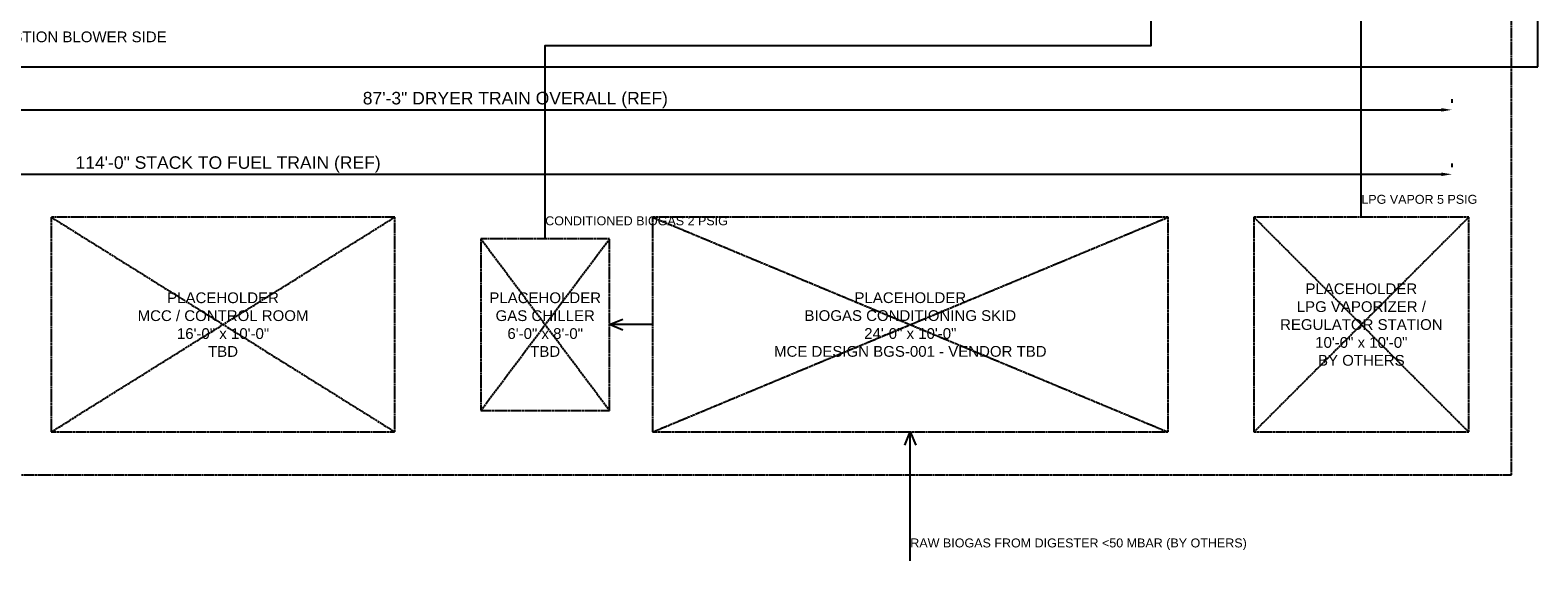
# Model space of a CAD drawing. Header units: inches. Extents: x -52 to 2304, y -1039 to 838.
# Tile 48 of 118: x 660 to 1503, y -48 to 249. Entities that reach past the tile are written whole.
import ezdxf
from ezdxf.enums import TextEntityAlignment as Align

# ---------------------------------------------------------------- set-up
doc = ezdxf.new("R2010")
doc.units = ezdxf.units.IN
doc.header["$MEASUREMENT"] = 0
doc.linetypes.add('DASHED', pattern=[1.524, 1.27, -0.254])
doc.linetypes.add('DASHED2', pattern=[0.762, 0.635, -0.127])
for name, color, linetype in [('CLEARANCE', 9, 'DASHED2'), ('DIMENSIONS', 2, 'Continuous'), ('FLOW', 3, 'Continuous'), ('PAD', 8, 'DASHED'), ('PLACEHOLDER', 1, 'DASHED'), ('PLACEHOLDER-TEXT', 1, 'Continuous'), ('TEXT', 7, 'Continuous')]:
    doc.layers.add(name, color=color, linetype=linetype)
doc.styles.add('MCE', font='arial.ttf')
doc.dimstyles.new('MCE', dxfattribs={"dimtxt": 7, "dimasz": 6, "dimexe": 4, "dimexo": 6, "dimgap": 2, "dimtad": 1, "dimdec": 0, "dimlunit": 4, "dimtxsty": 'MCE', "dimcen": 2.5, "dimclrt": 2, "dimazin": 3, "dimtfac": 1, "dimtmove": 0, "dimatfit": 3})

msp = doc.modelspace()

# ---------------------------------------------------------------- linework, layer by layer
at = {"layer": 'CLEARANCE'}
msp.add_lwpolyline([(264, 228), (1502.628, 228), (1502.628, 660), (264, 660)], close=True, dxfattribs=at)
at = {"layer": 'FLOW'}
for points in [[(1404, 144), (1404, 288), (1358.628, 288), (1358.628, 408)], [(948, 132), (948, 240), (1286.628, 240), (1286.628, 396)], [(991.368, 80.885), (984, 84), (991.368, 87.115)], [(1008, 84), (984, 84)], [(1148.885, 16.632), (1152, 24), (1155.115, 16.632)], [(1152, -48), (1152, 24)]]:
    msp.add_lwpolyline(points, dxfattribs=at)
at = {"layer": 'PAD'}
msp.add_lwpolyline([(0, 0), (1488, 0), (1488, 768), (0, 768)], close=True, dxfattribs=at)
at = {"layer": 'PLACEHOLDER'}
for p, q in [((672, 24), (864, 144)), ((672, 144), (864, 24)), ((1008, 24), (1296, 144)), ((1008, 144), (1296, 24)), ((1344, 24), (1464, 144)), ((1344, 144), (1464, 24)), ((912, 36), (984, 132)), ((912, 132), (984, 36))]:
    msp.add_line(p, q, dxfattribs=at)
for points in [[(672, 24), (864, 24), (864, 144), (672, 144)], [(1008, 24), (1296, 24), (1296, 144), (1008, 144)], [(1344, 24), (1464, 24), (1464, 144), (1344, 144)], [(912, 36), (984, 36), (984, 132), (912, 132)]]:
    msp.add_lwpolyline(points, close=True, dxfattribs=at)

# ---------------------------------------------------------------- texts
at = {"layer": 'FLOW', "style": 'MCE'}
for s, p in [('LPG VAPOR 5 PSIG', (1404, 150)), ('CONDITIONED BIOGAS 2 PSIG', (948, 138)), ('RAW BIOGAS FROM DIGESTER <50 MBAR (BY OTHERS)', (1152, -42))]:
    msp.add_text(s, height=5, dxfattribs=at).set_placement(p, align=Align.BOTTOM_LEFT)
at = {"layer": 'PLACEHOLDER-TEXT', "char_height": 6, "attachment_point": 5, "style": 'MCE'}
for s, insert, width in [('PLACEHOLDER\\PMCC / CONTROL ROOM\\P16\'-0" x 10\'-0"\\PTBD', (768, 84), 186), ('PLACEHOLDER\\PGAS CHILLER\\P6\'-0" x 8\'-0"\\PTBD', (948, 84), 66), ('PLACEHOLDER\\PBIOGAS CONDITIONING SKID\\P24\'-0" x 10\'-0"\\PMCE DESIGN BGS-001 - VENDOR TBD', (1152, 84), 282), ('PLACEHOLDER\\PLPG VAPORIZER / REGULATOR STATION\\P10\'-0" x 10\'-0"\\PBY OTHERS', (1404, 84), 114)]:
    msp.add_mtext(s, dxfattribs=dict(at, insert=insert, width=width))
at = {"layer": 'TEXT', "style": 'MCE'}
msp.add_text('10\'-0" MAINTENANCE CLEARANCE AROUND DRYER TRAIN; CRANE ACCESS ON THE COMBUSTION BLOWER SIDE', height=6, dxfattribs=at).set_placement((276, 240), align=Align.BOTTOM_LEFT)

# ---------------------------------------------------------------- dimensions: what is measured, and where the dimension line sits
at = {"layer": 'DIMENSIONS'}
for base, p1, p2, text in [((408, 204), (408, 204), (1454.628, 204), '87\'-3" DRYER TRAIN OVERALL (REF)'), ((87, 168), (87, 168), (1454.628, 168), '114\'-0" STACK TO FUEL TRAIN (REF)')]:
    msp.add_linear_dim(base=base, p1=p1, p2=p2, text=text, dimstyle='MCE', dxfattribs=at).render()

doc.saveas('drawing.dxf')
